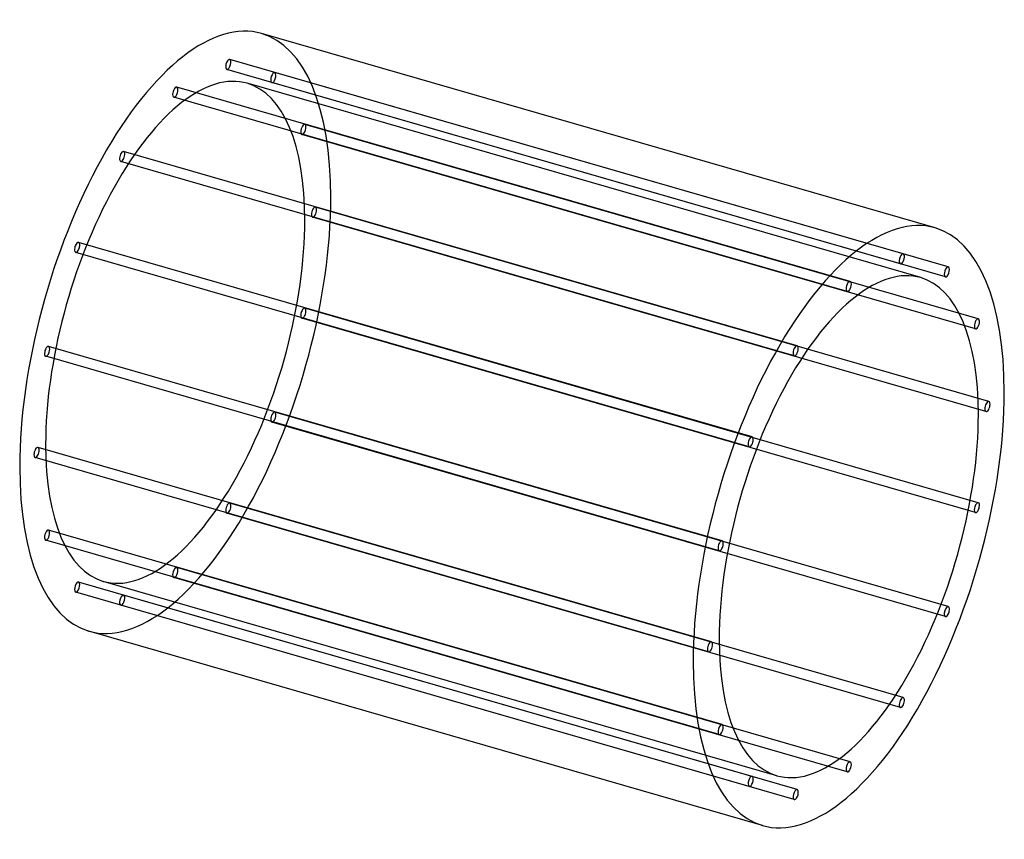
# Model space of a CAD drawing. Header units: millimetres. Extents: x -950 to 950, y -791 to 791.
import ezdxf

# ---------------------------------------------------------------- set-up
doc = ezdxf.new("R2010")
doc.units = ezdxf.units.MM
doc.layers.add('HIDDEN', color=7, linetype='Continuous')
doc.layers.add('THICK', color=7, linetype='Continuous')

msp = doc.modelspace()

# ---------------------------------------------------------------- linework, layer by layer
at = {"layer": 'HIDDEN'}
for p, q in [((754.7, 338.8), (-544.4, 713.8)), ((749.1, 319.6), (-549.9, 694.6)), ((841.4, 313.5), (-457.6, 688.5)), ((788.2, 292.9), (-510.8, 667.9)), ((835.9, 294.3), (-463.1, 669.3)), ((652.3, 285.4), (-646.7, 660.4)), ((646.7, 266.2), (-652.3, 641.2)), ((899.4, 213.4), (-399.6, 588.4)), ((893.9, 194.2), (-405.2, 569.2)), ((549.9, 161.5), (-749.1, 536.5)), ((544.4, 142.3), (-754.7, 517.3)), ((919.8, 53.8), (-379.2, 428.8)), ((914.2, 34.6), (-384.8, 409.6)), ((463.1, -14.1), (-835.9, 360.9)), ((457.6, -33.3), (-841.4, 341.7)), ((899.4, -141.2), (-399.6, 233.8)), ((893.9, -160.4), (-405.2, 214.6)), ((405.2, -214.6), (-893.9, 160.4)), ((399.6, -233.8), (-899.4, 141.2)), ((841.4, -341.7), (-457.6, 33.3)), ((835.9, -360.9), (-463.1, 14.1)), ((384.8, -409.6), (-914.2, -34.6)), ((379.2, -428.8), (-919.8, -53.8)), ((754.7, -517.3), (-544.4, -142.3)), ((749.1, -536.5), (-549.9, -161.5)), ((405.2, -569.2), (-893.9, -194.2)), ((399.6, -588.4), (-899.4, -213.4)), ((652.3, -641.2), (-646.7, -266.2)), ((463.1, -669.3), (-835.9, -294.3)), ((510.8, -667.9), (-788.2, -292.9)), ((646.7, -660.4), (-652.3, -285.4)), ((457.6, -688.5), (-841.4, -313.5)), ((549.9, -694.6), (-749.1, -319.6)), ((544.4, -713.8), (-754.7, -338.8))]:
    msp.add_line(p, q, dxfattribs=at)
for centre, major_axis, start_param, end_param in [((-649.5, 187.5), (166.4, 576.5), -0.982794, 0), ((-547.2, 704.2), (-2.77, -9.61), -2.946289, 0.000007), ((-547.2, 704.2), (-2.77, -9.61), 0.195304, 3.141599), ((-547.2, 704.2), (-2.77, -9.61), -3.141586, -2.946289), ((-649.5, 187.5), (-138.7, -480.4), -3.141593, -0.982794), ((-547.2, 704.2), (-2.77, -9.61), 0.000007, 0.195304), ((-460.4, 678.9), (-2.77, -9.61), -3.141586, -0.197396), ((-460.4, 678.9), (-2.77, -9.61), 0.000007, 2.944197), ((-460.4, 678.9), (-2.77, -9.61), 2.944197, 3.141599), ((-649.5, 187.5), (-138.7, -480.4), 2.158799, 3.141593), ((-460.4, 678.9), (-2.77, -9.61), -0.197396, 0.000007), ((-649.5, 650.8), (-2.77, -9.61), -2.55359, 0.000007), ((-649.5, 650.8), (-2.77, -9.61), -3.141586, -2.55359), ((-649.5, 650.8), (-2.77, -9.61), 0.588003, 3.141599), ((-649.5, 650.8), (-2.77, -9.61), 0.000007, 0.588003), ((-402.4, 578.8), (-2.77, -9.61), -3.141586, -0.590095), ((-402.4, 578.8), (-2.77, -9.61), -0.590095, 0.000007), ((-402.4, 578.8), (-2.77, -9.61), 0.000007, 2.551498), ((-402.4, 578.8), (-2.77, -9.61), 2.551498, 3.141599), ((-751.9, 526.9), (-2.77, -9.61), -2.160891, 0.000007), ((-751.9, 526.9), (-2.77, -9.61), -3.141586, -2.160891), ((-751.9, 526.9), (-2.77, -9.61), 0.980702, 3.141599), ((-751.9, 526.9), (-2.77, -9.61), 0.000007, 0.980702), ((-649.5, 187.5), (166.4, 576.5), -3.141593, -0.982794), ((-382, 419.2), (-2.77, -9.61), -3.141586, -0.982794), ((-382, 419.2), (-2.77, -9.61), 0.000007, 2.158799), ((-382, 419.2), (-2.77, -9.61), 2.158799, 3.141599), ((-649.5, 187.5), (-138.7, -480.4), 0, 2.158799), ((-382, 419.2), (-2.77, -9.61), -0.982794, 0.000007), ((-838.7, 351.3), (-2.77, -9.61), -3.141586, -1.768192), ((-838.7, 351.3), (-2.77, -9.61), 1.373401, 3.141599), ((-838.7, 351.3), (-2.77, -9.61), -1.768192, 0.000007), ((-838.7, 351.3), (-2.77, -9.61), 0.000007, 1.373401), ((-402.4, 224.2), (-2.77, -9.61), -3.141586, -1.375493), ((-402.4, 224.2), (-2.77, -9.61), 1.7661, 3.141599), ((-402.4, 224.2), (-2.77, -9.61), -1.375493, 0.000007), ((-402.4, 224.2), (-2.77, -9.61), 0.000007, 1.7661), ((-896.7, 150.8), (-2.77, -9.61), -3.141586, -1.375493), ((-896.7, 150.8), (-2.77, -9.61), 1.7661, 3.141599), ((-896.7, 150.8), (-2.77, -9.61), -1.375493, 0.000007), ((-896.7, 150.8), (-2.77, -9.61), 0.000007, 1.7661), ((-460.4, 23.7), (-2.77, -9.61), -1.768192, 0.000007), ((-460.4, 23.7), (-2.77, -9.61), -3.141586, -1.768192), ((-460.4, 23.7), (-2.77, -9.61), 0.000007, 1.373401), ((-460.4, 23.7), (-2.77, -9.61), 1.373401, 3.141599), ((-917, -44.2), (-2.77, -9.61), -3.141586, -0.982794), ((-917, -44.2), (-2.77, -9.61), 2.158799, 3.141599), ((-649.5, 187.5), (-138.7, -480.4), -0.982794, 0), ((-917, -44.2), (-2.77, -9.61), -0.982794, 0.000007), ((-917, -44.2), (-2.77, -9.61), 0.000007, 2.158799), ((-547.2, -151.9), (-2.77, -9.61), -2.160891, 0.000007), ((-547.2, -151.9), (-2.77, -9.61), -3.141586, -2.160891), ((-547.2, -151.9), (-2.77, -9.61), 0.980702, 3.141599), ((-547.2, -151.9), (-2.77, -9.61), 0.000007, 0.980702), ((-896.7, -203.8), (-2.77, -9.61), -3.141586, -0.590095), ((-896.7, -203.8), (-2.77, -9.61), 0.000007, 2.551498), ((-896.7, -203.8), (-2.77, -9.61), 2.551498, 3.141599), ((-896.7, -203.8), (-2.77, -9.61), -0.590095, 0.000007), ((-649.5, -275.8), (-2.77, -9.61), -2.55359, 0.000007), ((-649.5, -275.8), (-2.77, -9.61), 0.000007, 0.588003), ((-649.5, -275.8), (-2.77, -9.61), -3.141586, -2.55359), ((-649.5, -275.8), (-2.77, -9.61), 0.588003, 3.141599), ((-838.7, -303.9), (-2.77, -9.61), -3.141586, -0.197396), ((-838.7, -303.9), (-2.77, -9.61), 0.000007, 2.944197), ((-838.7, -303.9), (-2.77, -9.61), 2.944197, 3.141599), ((-838.7, -303.9), (-2.77, -9.61), -0.197396, 0.000007), ((-751.9, -329.2), (-2.77, -9.61), -2.946289, 0.000007), ((-751.9, -329.2), (-2.77, -9.61), 0.195304, 3.141599), ((-751.9, -329.2), (-2.77, -9.61), -3.141586, -2.946289), ((-751.9, -329.2), (-2.77, -9.61), 0.000007, 0.195304)]:
    msp.add_ellipse(centre, major_axis=major_axis, ratio=0.433013, start_param=start_param, end_param=end_param, dxfattribs=at)
at = {"layer": 'THICK'}
for p, q in [((815.9, 389), (-483.1, 764)), ((483.1, -764), (-815.9, -389))]:
    msp.add_line(p, q, dxfattribs=at)
for centre, major_axis, start_param, end_param in [((-649.5, 187.5), (166.4, 576.5), 0, 2.158799), ((649.5, -187.5), (-166.4, -576.5), -3.141593, -0.982794), ((649.5, -187.5), (-166.4, -576.5), 2.158799, 3.141593), ((751.9, 329.2), (2.77, 9.61), 0.195304, 3.141599), ((751.9, 329.2), (2.77, 9.61), -2.946289, 0.000007), ((751.9, 329.2), (2.77, 9.61), 0.000007, 0.195304), ((649.5, -187.5), (138.7, 480.4), 0, 2.158799), ((751.9, 329.2), (2.77, 9.61), -3.141586, -2.946289), ((838.7, 303.9), (2.77, 9.61), 0.000007, 2.944197), ((838.7, 303.9), (2.77, 9.61), -3.141586, -0.197396), ((838.7, 303.9), (2.77, 9.61), -0.197396, 0.000007), ((649.5, 275.8), (2.77, 9.61), 0.000007, 0.588003), ((649.5, 275.8), (2.77, 9.61), -2.55359, 0.000007), ((649.5, -187.5), (138.7, 480.4), -0.982794, 0), ((838.7, 303.9), (2.77, 9.61), 2.944197, 3.141599), ((649.5, 275.8), (2.77, 9.61), 0.588003, 3.141599), ((649.5, 275.8), (2.77, 9.61), -3.141586, -2.55359), ((896.7, 203.8), (2.77, 9.61), 0.000007, 2.551498), ((896.7, 203.8), (2.77, 9.61), -3.141586, -0.590095), ((896.7, 203.8), (2.77, 9.61), -0.590095, 0.000007), ((896.7, 203.8), (2.77, 9.61), 2.551498, 3.141599), ((547.2, 151.9), (2.77, 9.61), 0.980702, 3.141599), ((547.2, 151.9), (2.77, 9.61), 0.000007, 0.980702), ((547.2, 151.9), (2.77, 9.61), -2.160891, 0.000007), ((547.2, 151.9), (2.77, 9.61), -3.141586, -2.160891), ((649.5, -187.5), (-166.4, -576.5), 0, 2.158799), ((917, 44.2), (2.77, 9.61), 0.000007, 2.158799), ((917, 44.2), (2.77, 9.61), 2.158799, 3.141599), ((917, 44.2), (2.77, 9.61), -3.141586, -0.982794), ((917, 44.2), (2.77, 9.61), -0.982794, 0.000007), ((649.5, -187.5), (138.7, 480.4), -3.141593, -0.982794), ((460.4, -23.7), (2.77, 9.61), 0.000007, 1.373401), ((460.4, -23.7), (2.77, 9.61), -1.768192, 0.000007), ((460.4, -23.7), (2.77, 9.61), 1.373401, 3.141599), ((460.4, -23.7), (2.77, 9.61), -3.141586, -1.768192), ((-649.5, 187.5), (166.4, 576.5), 2.158799, 3.141593), ((896.7, -150.8), (2.77, 9.61), 1.7661, 3.141599), ((896.7, -150.8), (2.77, 9.61), 0.000007, 1.7661), ((896.7, -150.8), (2.77, 9.61), -3.141586, -1.375493), ((896.7, -150.8), (2.77, 9.61), -1.375493, 0.000007), ((402.4, -224.2), (2.77, 9.61), 1.7661, 3.141599), ((402.4, -224.2), (2.77, 9.61), 0.000007, 1.7661), ((402.4, -224.2), (2.77, 9.61), -3.141586, -1.375493), ((402.4, -224.2), (2.77, 9.61), -1.375493, 0.000007), ((838.7, -351.3), (2.77, 9.61), 0.000007, 1.373401), ((838.7, -351.3), (2.77, 9.61), -1.768192, 0.000007), ((838.7, -351.3), (2.77, 9.61), 1.373401, 3.141599), ((838.7, -351.3), (2.77, 9.61), -3.141586, -1.768192), ((382, -419.2), (2.77, 9.61), 0.000007, 2.158799), ((382, -419.2), (2.77, 9.61), -3.141586, -0.982794), ((382, -419.2), (2.77, 9.61), -0.982794, 0.000007), ((649.5, -187.5), (138.7, 480.4), 2.158799, 3.141593), ((382, -419.2), (2.77, 9.61), 2.158799, 3.141599), ((649.5, -187.5), (-166.4, -576.5), -0.982794, 0), ((751.9, -526.9), (2.77, 9.61), 0.980702, 3.141599), ((751.9, -526.9), (2.77, 9.61), 0.000007, 0.980702), ((751.9, -526.9), (2.77, 9.61), -2.160891, 0.000007), ((751.9, -526.9), (2.77, 9.61), -3.141586, -2.160891), ((402.4, -578.8), (2.77, 9.61), 0.000007, 2.551498), ((402.4, -578.8), (2.77, 9.61), -0.590095, 0.000007), ((402.4, -578.8), (2.77, 9.61), 2.551498, 3.141599), ((402.4, -578.8), (2.77, 9.61), -3.141586, -0.590095), ((649.5, -650.8), (2.77, 9.61), 0.588003, 3.141599), ((649.5, -650.8), (2.77, 9.61), 0.000007, 0.588003), ((649.5, -650.8), (2.77, 9.61), -2.55359, 0.000007), ((649.5, -650.8), (2.77, 9.61), -3.141586, -2.55359), ((460.4, -678.9), (2.77, 9.61), 0.000007, 2.944197), ((460.4, -678.9), (2.77, 9.61), -3.141586, -0.197396), ((460.4, -678.9), (2.77, 9.61), -0.197396, 0.000007), ((460.4, -678.9), (2.77, 9.61), 2.944197, 3.141599), ((547.2, -704.2), (2.77, 9.61), 0.195304, 3.141599), ((547.2, -704.2), (2.77, 9.61), -2.946289, 0.000007), ((547.2, -704.2), (2.77, 9.61), 0.000007, 0.195304), ((547.2, -704.2), (2.77, 9.61), -3.141586, -2.946289)]:
    msp.add_ellipse(centre, major_axis=major_axis, ratio=0.433013, start_param=start_param, end_param=end_param, dxfattribs=at)

doc.saveas('drawing.dxf')
